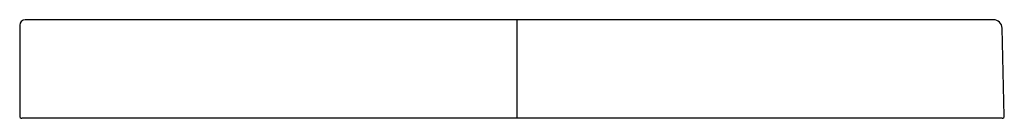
# Model space of a CAD drawing. Header units: millimetres. Extents: x -0.455 to 0.447, y 0 to 0.09.
import ezdxf

# ---------------------------------------------------------------- set-up
doc = ezdxf.new("R2010")
doc.units = ezdxf.units.MM
doc.layers.add('BLOCKS', color=3, linetype='Continuous')

msp = doc.modelspace()

# ---------------------------------------------------------------- linework, layer by layer
at = {"layer": 'BLOCKS'}
for p, q in [((-0.45536, 0.085), (-0.45536, 0.002)), ((-0.42711, 0.09), (-0.45036, 0.09)), ((0.43684, 0.09), (-0.45036, 0.09)), ((0, 0.09), (0, 0)), ((0.44679, 0.00205), (0.44483, 0.0822)), ((-0.44436, 0), (-0.45336, 0)), ((0.44479, 0), (-0.45336, 0)), ((-0.42036, 0), (-0.44436, 0))]:
    msp.add_line(p, q, dxfattribs=at)
for centre, radius, start, end in [((-0.45036, 0.085), 0.005, 90, 180), ((0.43684, 0.082), 0.008, 1.4, 90), ((-0.45336, 0.002), 0.002, 180, 270), ((0.44479, 0.002), 0.002, 270, 1.4)]:
    msp.add_arc(centre, radius, start, end, dxfattribs=at)

doc.saveas('drawing.dxf')
